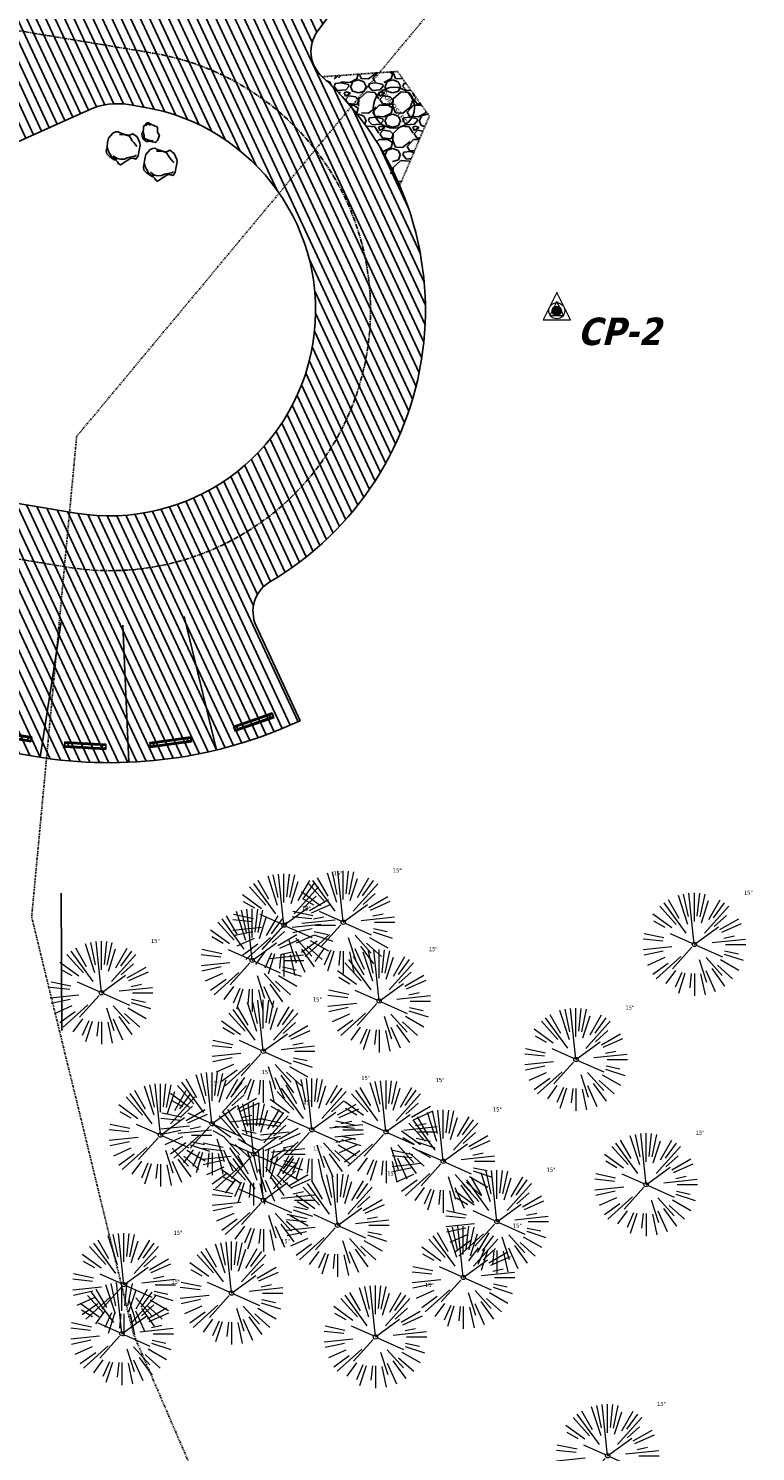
# Model space of a CAD drawing. Header units: feet. Extents: x 1134296 to 1140710, y 647902 to 649877.
# Tile 13 of 57: x 1134869 to 1134975, y 648189 to 648396. Entities that reach past the tile are written whole.
import ezdxf

# ---------------------------------------------------------------- set-up
doc = ezdxf.new("R2010")
doc.units = ezdxf.units.FT
doc.header["$MEASUREMENT"] = 0
for name, pattern in [('CENTER2', [1.125, 0.75, -0.125, 0.125, -0.125]), ('DIVIDE2', [0.625, 0.25, -0.125, 0, -0.125, 0, -0.125]), ('RAD', [0.13, 0.08, -0.05])]:
    doc.linetypes.add(name, pattern=pattern)
for name, color, linetype in [('-BARRIERROCK', 6, 'Continuous'), ('-HARDWARE', 7, 'Continuous'), ('C-PRKG-ASPH', 8, 'Continuous'), ('C-PRKG-STRP', 136, 'Continuous'), ('C-PRKG-WHEL-STOP', 9, 'Continuous'), ('C-ROAD-ASPHALT', 1, 'Continuous'), ('C-ROAD-CNTR', 1, 'CENTER2'), ('C-SWLK-GRVL', 6, 'RAD'), ('C-SWLK-GRVL-PATT', 8, 'Continuous'), ('G-XREF', 7, 'Continuous'), ('L-BARRIERROCK', 6, 'Continuous'), ('V-FLOOD-PLAIN', 2, 'DIVIDE2')]:
    doc.layers.add(name, color=color, linetype=linetype)
doc.layers.add('C-ANNO-TEXT-3', color=7, linetype='Continuous', lineweight=20)
doc.layers.add('V-SITE-VEGE', color=55, linetype='Continuous', lineweight=18)
doc.styles.add('Arial', font='arial.ttf')
doc.styles.add('SEI-Dim & Leader', font='tahoma.ttf')
pattern_1 = [(115, (0, 0), (-1.132884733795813, -0.5282728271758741), [])]

# ---------------------------------------------------------------- blocks, each defined once
blk = doc.blocks.new('*X801')
for p, q in [((69.5, 22.75), (70, 22.75)), ((69.50196081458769, 22.78125), (69.99803918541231, 22.78125)), ((69.50196081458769, 22.71875), (69.99803918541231, 22.71875)), ((69.50793854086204, 22.8125), (69.99206145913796, 22.8125)), ((69.50793854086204, 22.6875), (69.99206145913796, 22.6875)), ((69.51824379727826, 22.84375), (69.98175620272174, 22.84375)), ((69.51824379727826, 22.65625), (69.98175620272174, 22.65625)), ((69.5334936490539, 22.875), (69.9665063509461, 22.875)), ((69.5334936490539, 22.625), (69.9665063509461, 22.625)), ((69.55484381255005, 22.90625), (69.94515618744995, 22.90625)), ((69.55484381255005, 22.59375), (69.94515618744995, 22.59375)), ((69.58464054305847, 22.9375), (69.91535945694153, 22.9375)), ((69.62896927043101, 22.96875), (69.87103072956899, 22.96875)), ((69.58464054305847, 22.5625), (69.91535945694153, 22.5625)), ((69.62896927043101, 22.53125), (69.87103072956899, 22.53125))]:
    blk.add_line(p, q)
blk = doc.blocks.new('V-LEGL-v-gps')
for p, q in [((-1.591615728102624e-12, 0.09968523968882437), (-0.07500000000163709, -0.0503147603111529)), ((0.07499999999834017, -0.0503147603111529), (-1.591615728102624e-12, 0.09968523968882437)), ((-0.07500000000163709, -0.0503147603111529), (0.07499999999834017, -0.0503147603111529))]:
    blk.add_line(p, q)
for radius in [0.04387922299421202, 0.025, 0.01254212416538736]:
    blk.add_circle((-1.591615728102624e-12, -5.684341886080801e-13), radius)
at = {"xscale": 0.1000000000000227, "yscale": 0.1000000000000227, "zscale": 0.1000000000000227}
blk.add_blockref('*X801', (-6.975000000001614, -2.275000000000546), dxfattribs=at)
blk = doc.blocks.new('V-SITE-VEGE-Coniferious Tree 2')
at = {"color": 0, "linetype": 'ByBlock'}
for p, q in [((-0.1460065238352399, 0.2528363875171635), (-0.2500390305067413, 0.4330260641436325)), ((-0.06264093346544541, 0.1926377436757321), (-0.1545378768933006, 0.4755369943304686)), ((-0.0574950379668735, 0.2703678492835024), (-0.1039851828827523, 0.4890788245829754)), ((-0.0003172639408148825, 0.0025937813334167), (-0.05229705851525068, 0.4972664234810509)), ((-3.601054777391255e-05, 0.2219193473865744), (-3.601054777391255e-05, 0.5000060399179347)), ((0.02890183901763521, 0.2753366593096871), (0.05222503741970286, 0.4972664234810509)), ((0.0571938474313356, 0.2692740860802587), (0.1039131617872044, 0.4890788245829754)), ((0.06850648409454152, 0.2109817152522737), (0.1382469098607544, 0.425630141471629)), ((0.139142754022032, 0.2410654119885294), (0.2499670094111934, 0.4330260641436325)), ((-0.2201011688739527, 0.1598873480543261), (-0.4045617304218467, 0.2938993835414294)), ((-0.1756943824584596, 0.1950752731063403), (-0.3346129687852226, 0.3715878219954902)), ((-0.07913071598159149, 0.1088658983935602), (-0.2939353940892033, 0.4045257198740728)), ((0.09777767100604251, 0.108636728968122), (0.3345409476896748, 0.3715878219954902)), ((0.1868724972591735, 0.2572635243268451), (0.2938633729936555, 0.4045257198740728)), ((0.1919663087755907, 0.1728666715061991), (0.3115823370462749, 0.2805763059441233)), ((-0.2844040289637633, 0.1641894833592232), (-0.393144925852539, 0.2269610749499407)), ((-0.0009318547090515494, -0.0006770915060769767), (0.2349564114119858, 0.1707208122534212)), ((0.2487690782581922, 0.143647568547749), (0.4329900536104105, 0.2500030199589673)), ((0.2658942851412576, 0.1183972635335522), (0.4567507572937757, 0.2033670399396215)), ((-0.3060292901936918, 0.03215663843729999), (-0.4973024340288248, 0.05226104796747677)), ((-0.2961437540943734, 0.06292784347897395), (-0.4891148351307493, 0.1039491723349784)), ((-0.01992166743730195, 0.008854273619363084), (-0.2318825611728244, 0.1032199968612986)), ((0.173080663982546, 0.01818771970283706), (0.497230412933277, 0.05226104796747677)), ((0.2872695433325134, 0.06106323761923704), (0.3884790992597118, 0.08257391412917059)), ((0.3024988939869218, 0), (0.4999700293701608, 0)), ((-0.2182782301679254, -0.02292736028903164), (-0.4973024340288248, -0.05226104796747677)), ((-0.302185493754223, -0.0642195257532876), (-0.4891148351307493, -0.1039491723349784)), ((-0.2881436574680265, -0.1282723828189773), (-0.4568227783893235, -0.2033670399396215)), ((-0.1320480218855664, -0.1188660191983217), (-0.3716238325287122, -0.3345769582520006)), ((-0.02300503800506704, -0.02554197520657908), (-0.2137781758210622, -0.2373882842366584)), ((0.01849546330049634, -0.008260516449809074), (0.2719985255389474, -0.1211160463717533)), ((0.1143820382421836, -0.1271057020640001), (0.2718110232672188, -0.301920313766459)), ((0.2891445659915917, -0.09395946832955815), (0.4755009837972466, -0.1545018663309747)), ((0.2936342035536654, -0.06241742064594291), (0.4274066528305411, -0.09084484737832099)), ((-0.254528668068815, -0.1848980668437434), (-0.4045617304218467, -0.2938993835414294)), ((-0.1842986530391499, -0.2536176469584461), (-0.2766747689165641, -0.3807650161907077)), ((-0.1213812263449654, -0.2725449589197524), (-0.1855903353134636, -0.4167758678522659)), ((0.04781873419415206, -0.1473038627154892), (0.1192466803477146, -0.3671294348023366)), ((0.1131111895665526, -0.2541280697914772), (0.2033310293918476, -0.4567867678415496)), ((0.1688618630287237, -0.2324611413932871), (0.2938633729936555, -0.4045257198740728)), ((0.2253521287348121, -0.2029399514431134), (0.3715518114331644, -0.3345769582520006)), ((0.2555295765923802, -0.1475434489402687), (0.4329900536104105, -0.2500030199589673)), ((-0.09098502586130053, -0.2799408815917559), (-0.1545378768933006, -0.4755369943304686)), ((-0.02966136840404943, -0.2817638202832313), (-0.04434904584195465, -0.4216092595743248)), ((-3.601054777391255e-05, -0.2817638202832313), (-3.601054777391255e-05, -0.5000060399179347)), ((0.06104806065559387, -0.2873055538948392), (0.1039131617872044, -0.4890788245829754))]:
    blk.add_line(p, q, dxfattribs=at)
blk.add_circle((-3.601054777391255e-05, 0), 0.02083358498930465)
blk = doc.blocks.new('*U920', base_point=(1135283.029964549, 648555.627))
at = {"layer": 'V-SITE-VEGE', "linetype": 'ByBlock', "insert": (1135290.259417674, 648562.877), "char_height": 0.5999999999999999, "attachment_point": 7, "style": 'SEI-Dim & Leader'}
blk.add_mtext('15"', dxfattribs=at)
blk = doc.blocks.new('*U921', base_point=(1135283.029964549, 648555.627))
blk.add_blockref('*U920', (1135283.029964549, 648555.627))
blk = doc.blocks.new('*U922', base_point=(1135283.029964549, 648555.627))
at = {"xscale": 14.99981880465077, "yscale": 14.99981880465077, "zscale": 14.99981880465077}
blk.add_blockref('V-SITE-VEGE-Coniferious Tree 2', (1135283.029964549, 648555.627), dxfattribs=at)
blk.add_blockref('*U921', (1135283.029964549, 648555.627))
blk = doc.blocks.new('C_XBASE-PACTOLA_02403811')
at = {"layer": 'V-FLOOD-PLAIN', "flags": 128}
blk.add_lwpolyline([(1134906.520776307, 648154.1371743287), (1134884.291874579, 648205.684545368), (1134869.470670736, 648266.484706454), (1134876.026667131, 648336.540384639), (1134931.991497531, 648403.8202146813), (1134980.235505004, 648427.2436063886), (1135018.360916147, 648409.3907559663), (1135088.703310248, 648361.0627811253), (1135089.088064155, 648360.7633367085)], dxfattribs=at)
at = {"layer": 'C-ANNO-TEXT-3', "rotation": 8.537736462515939e-07}
for xscale, yscale, zscale in [(26.66666666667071, 26.66666666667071, 26.66666666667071), (13.33333333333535, 13.33333333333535, 13.33333333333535)]:
    blk.add_blockref('V-LEGL-v-gps', (1134945.998, 648354.868), dxfattribs=dict(at, xscale=xscale, yscale=yscale, zscale=zscale))
at = {"layer": 'V-SITE-VEGE'}
for p in [(1134914.879540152, 648265.708), (1134906.24313859, 648265.2784015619), (1134966.047977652, 648262.4701562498), (1134901.625540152, 648260.15), (1134879.638540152, 648255.423), (1134920.114540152, 648254.219), (1134903.228540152, 648246.891), (1134948.781977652, 648245.6881562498), (1134888.242540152, 648234.661), (1134895.753778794, 648236.3163863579), (1134910.290540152, 648235.443), (1134921.112540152, 648235.133), (1134901.821591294, 648231.907948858), (1134929.459540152, 648230.846), (1134959.020977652, 648227.4381562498), (1134903.251540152, 648225.18), (1134937.282540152, 648222.051), (1134914.062540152, 648221.517), (1134932.379540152, 648213.907), (1134882.920540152, 648212.853), (1134898.595540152, 648211.636), (1134882.617540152, 648205.711), (1134919.570157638, 648205.2414918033), (1134953.398758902, 648187.90909375)]:
    blk.add_blockref('*U922', p, dxfattribs=at)
at = {"layer": 'C-ANNO-TEXT-3', "insert": (1134948.998, 648353.868), "char_height": 4, "attachment_point": 1, "style": 'SEI-Dim & Leader'}
blk.add_mtext('{\\fTahoma|b1|i1|c0|p34;CP-2}', dxfattribs=at)
blk = doc.blocks.new("5'_BarrierRock")
at = {"layer": 'L-BARRIERROCK', "flags": 128}
for points in [[(3.796977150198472, 25.21031587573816), (-3.971151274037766, 23.41838866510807), (-10.84293678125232, 21.02912666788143), (-17.7147222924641, 19.53586684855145), (-22.19627771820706, 16.54930863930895), (-24.28770915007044, 10.27760197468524), (-26.0803419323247, 0.1233349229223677), (-25.48279766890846, -2.863184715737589), (-26.97668484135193, -7.044335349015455), (-29.06806322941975, -9.732226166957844), (-29.36686187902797, -13.31608058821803), (-11.14168239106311, -24.66494006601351), (-9.05030400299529, -29.74205430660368), (-9.05030400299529, -31.53398151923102), (-8.751505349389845, -33.62457612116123), (-1.87971984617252, -34.52053972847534), (7.680988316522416, -31.83264891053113), (16.04666099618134, -30.04072169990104), (19.63192655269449, -27.3528308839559), (27.10125632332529, -18.69186222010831), (28.89388910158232, -9.433597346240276), (24.11353502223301, -5.551075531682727), (22.02210359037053, 1.616633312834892), (21.42455933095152, 6.096412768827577), (20.82701507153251, 11.17356558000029), (21.12581372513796, 15.05604882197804), (19.03438229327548, 18.63990324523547), (15.15031808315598, 22.22375766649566), (3.796977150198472, 25.21031587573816)], [(-24.28770915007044, -3.759148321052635), (-24.28770915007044, 1.317965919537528), (-22.19627771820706, 8.187007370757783), (-18.61101215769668, 13.26412161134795), (-14.42820234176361, 18.04260703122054), (-11.44048104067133, 19.83453424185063)], [(-20.40364493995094, 4.603152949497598), (-21.8975321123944, -2.56455589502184), (-21.29998785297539, -6.447039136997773), (-20.40364493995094, -9.433597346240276), (-17.11717803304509, -15.70534258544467), (-12.93431516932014, -18.99052961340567), (-6.958872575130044, -26.75553466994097), (-5.46498540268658, -29.44342548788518), (-3.373607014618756, -30.63801791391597), (-1.87971984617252, -30.63801791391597)], [(17.54049512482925, 10.8748981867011), (21.62729471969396, 1.526720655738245), (22.61964785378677, -6.148371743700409), (17.24174951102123, -14.21204419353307), (15.44911673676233, -18.39319482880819), (13.35768530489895, -22.87301285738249), (12.1625967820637, -25.56090367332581)]]:
    blk.add_lwpolyline(points, dxfattribs=at)
blk = doc.blocks.new("3'_BarrierRock")
at = {"layer": '-BARRIERROCK', "flags": 128}
for points in [[(7.788745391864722, -10.83599130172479), (15.37584164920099, -7.013299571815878), (15.29339322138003, 5.772875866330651), (15.53940092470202, 11.48821756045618), (12.61293536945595, 13.25443124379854), (9.559602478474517, 14.020650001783), (7.896299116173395, 15.17149251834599), (5.0074623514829, 15.27774238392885), (1.184128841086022, 13.5566322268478), (-1.773717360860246, 12.30032189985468), (-4.668762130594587, 12.49504304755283), (-6.532605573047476, 12.75826500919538), (-9.693894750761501, 10.83101043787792), (-13.81968260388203, 6.597990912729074), (-15.03526147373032, 2.502188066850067), (-15.26967657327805, -0.6090469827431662), (-14.52306864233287, -2.735788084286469), (-13.24140319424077, -4.423817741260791), (-11.73157866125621, -10.28614114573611), (-10.431383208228, -14.56568854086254), (-7.82677889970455, -16.37545728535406), (-5.721542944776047, -17.40100748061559), (3.706213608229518, -16.32156577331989), (7.788745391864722, -10.83599130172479)], [(-9.711106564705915, -10.39331387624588), (-10.5300777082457, -7.445199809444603), (-11.71742566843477, -0.8881917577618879), (-11.78460385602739, 1.381934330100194), (-12.21957472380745, 2.822567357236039), (-12.05729048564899, 4.284038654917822), (-10.69748708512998, 6.20744678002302), (-9.49682440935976, 7.089662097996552), (-8.10341169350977, 7.878026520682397), (-6.436167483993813, 9.303217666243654), (-4.026830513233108, 11.00878191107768), (-1.773717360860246, 12.30032189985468)], [(8.960381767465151, 12.60775377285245), (12.36066444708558, 11.15115335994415), (13.19341137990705, 9.417106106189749), (13.26279921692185, 7.683076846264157), (13.26279921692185, 5.810297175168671)]]:
    blk.add_lwpolyline(points, dxfattribs=at)
blk = doc.blocks.new('Wheel_Stop')
for points in [[(-36, 6.75), (36, 6.75)], [(-36, -2.25), (-36, 6.75)], [(-35.625, 4.5), (-36, 6.75)], [(-35.625, 0), (-36, -2.25)], [(-35.955, 6.48), (35.955, 6.48)], [(-35.625, 4.5), (-35.625, 0)], [(-35.625, 4.5), (35.625, 4.5)], [(-35.625, 0), (35.625, 0)], [(35.625, 4.5), (36, 6.75)], [(35.625, 4.5), (35.625, 0)], [(35.625, 0), (36, -2.25)], [(36, -2.25), (36, 6.75)], [(-36, -2.25), (36, -2.25)], [(-35.955, -1.98), (35.955, -1.98)]]:
    blk.add_lwpolyline(points)
for centre in [(-30, 2.25), (30, 2.25)]:
    blk.add_circle(centre, 0.5)
blk = doc.blocks.new('C_PBASE-PACTOLA_02403811')
at = {"layer": '-HARDWARE'}
blk.add_circle((1134922.255712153, 648384.4818935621), 2.999999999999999, dxfattribs=at)
at = {"layer": 'C-PRKG-STRP'}
for points in [[(1134873.790605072, 648309.5163377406), (1134870.720015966, 648289.7534563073)], [(1134882.776417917, 648309.011196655), (1134883.61270396, 648289.0286886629)], [(1134891.68860123, 648310.2653850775), (1134896.399749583, 648290.8281763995)], [(1134873.771296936, 648269.9266031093), (1134873.864229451, 648249.9268190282)]]:
    blk.add_lwpolyline(points, dxfattribs=at)
at = {"layer": 'C-ROAD-ASPHALT'}
for points in [[(1134908.591667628, 648295.0830355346), (1134902.184156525, 648308.9168658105, -0.3857361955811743), (1134904.185026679, 648315.3273695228, 0.505251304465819), (1134911.81168753, 648388.9938571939, -0.385736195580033), (1134911.166532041, 648395.6783028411), (1134920.272188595, 648407.9060613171, 0.1193298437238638), (1134891.694190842, 648420.0744804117), (1134806.6862802, 648434.2302502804), (1134804.222364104, 648419.4339967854, -0.4142135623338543), (1134798.46897424, 648415.3232176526, -0.09206076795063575), (1134788.173461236, 648419.0651973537, 0.0920607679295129), (1134777.877948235, 648422.8071770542), (1134747.786053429, 648427.818168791, -0.457206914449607), (1134724.139640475, 648466.5491939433, -0.1597602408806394), (1134766.878830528, 648525.6151487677), (1134870.936117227, 648601.0988607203, 0.1112368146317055), (1134916.811965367, 648653.2299950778), (1134952.321656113, 648718.215074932, 0.01915469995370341)], [(1134810.834437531, 648305.0767664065, 0.1010420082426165), (1134835.487137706, 648295.6165872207), (1134870.01172919, 648289.867449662, 0.1508198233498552), (1134908.591667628, 648295.0830355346, 0.1508198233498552)]]:
    blk.add_lwpolyline(points, format="xyb", dxfattribs=at)
blk.add_lwpolyline([(1134877.833026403, 648384.1843336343), (1134864.155064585, 648378.0269510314), (1134839.494642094, 648382.1334778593), (1134832.477103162, 648391.9551287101, 0.198912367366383), (1134829.23014754, 648393.9804534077, 0.5329225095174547), (1134812.136808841, 648375.870592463), (1134817.069523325, 648354.0928876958, 0.3046973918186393), (1134841.400536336, 648331.127595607), (1134875.925127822, 648325.3784580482, 1), (1134885.78079221, 648384.5634720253), (1134883.580558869, 648384.9298614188, 0.1480687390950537)], format="xyb", close=True, dxfattribs=at)
at = {"layer": 'C-ROAD-CNTR', "flags": 128}
blk.add_lwpolyline([(1134737.419501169, 648417.3791961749), (1134887.094880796, 648392.454807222, -1), (1134874.611039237, 648317.4871228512), (1134840.086447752, 648323.2362604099, -0.3046973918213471), (1134809.267164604, 648352.3256303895), (1134799.634421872, 648394.8537410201)], format="xyb", dxfattribs=at)
at = {"layer": 'C-SWLK-GRVL'}
blk.add_lwpolyline([(1134923.113853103, 648373.1373327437), (1134927.427616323, 648383.2561986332), (1134922.78422128, 648389.770711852), (1134911.811687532, 648388.9938571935)], dxfattribs=at)
at = {"layer": 'C-PRKG-WHEL-STOP'}
for p, xscale, yscale, zscale, rotation in [((1134901.879234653, 648294.7220569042), 0.08333333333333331, 0.08333333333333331, 0.08333333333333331, 19.23848347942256), ((1134866.42538269, 648292.6822809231), 0.08333333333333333, 0.08333333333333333, 0.08333333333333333, 350.5456885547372), ((1134889.745504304, 648291.7811097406), 0.08333333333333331, 0.08333333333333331, 0.08333333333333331, 8.01048231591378), ((1134877.271369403, 648291.2590559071), 0.08333333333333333, 0.08333333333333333, 0.08333333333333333, 356.7824811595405)]:
    blk.add_blockref('Wheel_Stop', p, dxfattribs=dict(at, xscale=xscale, yscale=yscale, zscale=zscale, rotation=rotation))
at = {"layer": 'L-BARRIERROCK', "xscale": 0.0833333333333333, "yscale": 0.0833333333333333, "zscale": 0.0833333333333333, "rotation": 64.47705695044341}
for name, p in [("5'_BarrierRock", (1134882.448377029, 648378.8443783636)), ("3'_BarrierRock", (1134886.725478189, 648380.7321544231)), ("5'_BarrierRock", (1134887.860591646, 648376.4425023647))]:
    blk.add_blockref(name, p, dxfattribs=at)
at = {"layer": '-HARDWARE', "insert": (1134920.958921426, 648387.0988636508), "char_height": 0.7499999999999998, "attachment_point": 1, "rotation": 305.4803968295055, "style": 'Arial'}
blk.add_mtext_dynamic_manual_height_columns('DUMPSTER', width=6.52807008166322, gutter_width=0.9999999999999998, heights=[0], dxfattribs=at)
blk = doc.blocks.new('C_PHTCH-PACTOLA_02403811')
at = {"layer": 'C-PRKG-ASPH'}
h = blk.add_hatch(dxfattribs=at)
h.set_pattern_fill('ANSI31', color=256, scale=10, angle=70)
h.set_pattern_definition(pattern_1)
edge = h.paths.add_edge_path(flags=16)
edge.add_arc((1135093.567290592, 648760.3570235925), 541.9999999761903, 143.5703577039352, 153.2664360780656, ccw=False)
edge.add_arc((1135093.567290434, 648760.3570237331), 541.9999997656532, 133.8742793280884, 143.5703577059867, ccw=False)
edge.add_line((1134717.918854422, 649151.0643979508), (1134791.743864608, 649222.0439889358))
edge.add_arc((1134924.814897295, 649083.6384245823), 191.9999999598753, 124.33581191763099, 133.8742793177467, ccw=False)
edge.add_line((1134816.518779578, 649242.1816391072), (1134837.543218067, 649256.5428028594))
edge.add_arc((1134886.614896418, 649184.7029087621), 87.00000000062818, 64.86660358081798, 124.33581191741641, ccw=False)
edge.add_line((1134923.566161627, 649263.4658695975), (1134945.862647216, 649253.0055803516))
edge.add_arc((1134736.896871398, 648807.5874571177), 491.9999999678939, 56.45911934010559, 64.86660355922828, ccw=False)
edge.add_line((1135008.742528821, 649217.6654234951), (1135070.901654, 649176.4593855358))
edge.add_arc((1135036.644680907, 649124.7828938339), 62.00000000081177, -10.868034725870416, 56.45911933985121, ccw=False)
edge.add_line((1135097.532652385, 649113.0929439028), (1135091.831089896, 649083.3959326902))
edge.add_arc((1135001.481196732, 649100.7423100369), 92.00000001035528, 337.8486329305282, 349.13196525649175, ccw=False)
edge.add_line((1135086.690765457, 649066.0532714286), (1135029.43531187, 648925.4119419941))
edge.add_arc((1134573.749357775, 649110.9228871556), 491.9999995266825, 335.73595333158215, 337.84863296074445, ccw=False)
edge.add_line((1135022.286728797, 648908.7392420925), (1134970.105907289, 648792.9779079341))
edge.add_line((1134970.105907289, 648792.9779079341), (1134955.070696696, 648759.622817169))
edge.add_arc((1134506.533324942, 648961.8064625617), 492.0000003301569, 331.3465562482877, 335.7359533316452, ccw=False)
edge.add_line((1134938.281078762, 648725.8872446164), (1134902.771388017, 648660.9021647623))
edge.add_arc((1134778.161263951, 648728.9926705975), 142.0000000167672, 305.95733191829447, 331.34655630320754, ccw=False)
edge.add_line((1134861.541195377, 648614.0501326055), (1134757.483908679, 648538.5664206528))
edge.add_arc((1134835.579196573, 648430.9089730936), 133.0000000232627, 125.9573319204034, 166.4171722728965)
edge.add_arc((1134672.277915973, 648470.363906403), 35.00000000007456, 244.10855969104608, 346.41717227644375, ccw=False)
edge.add_arc((1134691.461854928, 648509.9128519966), 78.95614352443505, 214.9055155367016, 244.1168481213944, ccw=False)
edge.add_line((1134626.710174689, 648464.732186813), (1134623.062749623, 648469.9579645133))
edge.add_arc((1134821.506139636, 648608.4650796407), 241.9999999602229, 191.1167612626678, 214.9138039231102, ccw=False)
edge.add_line((1134584.046954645, 648561.8052956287), (1134566.403948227, 648651.5934078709))
edge.add_arc((1135049.172208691, 648746.4554480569), 491.9999999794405, 187.9519260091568, 191.1167612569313, ccw=False)
edge.add_line((1134561.903038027, 648678.391101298), (1134552.825444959, 648743.3771249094))
edge.add_arc((1134842.017716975, 648783.7730382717), 292.0000000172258, 166.3961174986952, 187.9519260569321, ccw=False)
edge.add_line((1134558.209758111, 648852.4537669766), (1134566.77306571, 648887.8397463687))
edge.add_arc((1135093.567290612, 648760.357023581), 542.0000000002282, 158.0478401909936, 166.396117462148, ccw=False)
edge.add_arc((1135093.567290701, 648760.357023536), 542.0000000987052, 153.2664360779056, 158.0478401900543, ccw=False)
edge = h.paths.add_edge_path()
edge.add_line((1134664.934415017, 648091.0186503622), (1134641.753924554, 648097.236757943))
edge.add_arc((1135131.441785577, 647965.8792352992), 506.9999999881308, 154.1154939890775, 164.9840567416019, ccw=False)
edge.add_arc((1135131.44177555, 647965.8792402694), 506.9999887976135, 153.4314984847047, 154.115493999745, ccw=False)
edge.add_arc((1134241.513528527, 648410.9103548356), 488.0000000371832, 333.4314984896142, 338.6383717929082)
edge.add_line((1134695.987914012, 648233.1548120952), (1134704.112198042, 648253.9264793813))
edge.add_arc((1134529.027803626, 648322.4060737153), 188.0000000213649, 338.6383717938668, 377.1954705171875)
edge.add_arc((1134651.306425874, 648360.2470375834), 60.00000000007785, 17.1954705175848, 74.97265706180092)
edge.add_line((1134666.863224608, 648418.1951696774), (1134661.500576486, 648419.8056636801))
edge.add_arc((1134691.489318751, 648509.9450223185), 94.99699278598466, 223.9418846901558, 251.5980721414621, ccw=False)
edge.add_arc((1134691.535842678, 648509.9839590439), 95.05751145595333, 214.9165962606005, 223.9393241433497, ccw=False)
edge.add_line((1134613.590003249, 648455.5746160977), (1134609.942525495, 648460.8004692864))
edge.add_arc((1134821.506139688, 648608.4650796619), 258.0000000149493, 191.1167612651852, 214.9138039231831, ccw=False)
edge.add_line((1134568.347173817, 648558.7203512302), (1134550.704167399, 648648.5084634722))
edge.add_arc((1135049.172208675, 648746.4554480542), 507.9999999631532, 187.9519260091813, 191.1167612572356, ccw=False)
edge.add_line((1134546.056886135, 648676.177626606), (1134536.979293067, 648741.163650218))
edge.add_arc((1134842.01771694, 648783.7730382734), 307.9999999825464, 166.3961174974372, 187.9519260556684, ccw=False)
edge.add_line((1134542.658637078, 648856.2170945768), (1134551.221944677, 648891.6030739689))
edge.add_arc((1135093.567290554, 648760.3570237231), 557.9999999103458, 163.9213237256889, 166.3961174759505, ccw=False)
edge.add_arc((1134538.177323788, 648920.4382053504), 19.99999999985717, 343.9213237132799, 402.7699397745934)
edge.add_line((1134552.859048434, 648934.0193305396), (1134533.446357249, 648955.005204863))
edge.add_arc((1135093.567290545, 648760.3570234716), 592.9783928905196, 146.0187423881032, 160.8370986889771, ccw=False)
edge.add_line((1134601.857481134, 649091.7855040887), (1134616.582948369, 649064.0343807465))
edge.add_arc((1134620.999668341, 649066.3780071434), 5.000000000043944, 207.9515834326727, 327.0740857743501)
edge.add_arc((1135093.567290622, 648760.3570235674), 558.0000000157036, 133.8742793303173, 147.0740857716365, ccw=False)
edge.add_line((1134706.829601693, 649162.5981949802), (1134780.654611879, 649233.5777859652))
edge.add_arc((1134924.814897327, 649083.6384245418), 208.0000000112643, 124.3358119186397, 133.8742793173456, ccw=False)
edge.add_line((1134807.494103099, 649255.3935736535), (1134828.518541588, 649269.7547374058))
edge.add_arc((1134886.614896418, 649184.7029087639), 102.9999999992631, 64.86660357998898, 124.33581191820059, ccw=False)
edge.add_line((1134930.361796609, 649277.9510118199), (1134952.658282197, 649267.4907225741))
edge.add_arc((1134736.896871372, 648807.5874570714), 508.0000000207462, 56.4591193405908, 64.86660355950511, ccw=False)
edge.add_line((1135017.583038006, 649231.0012923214), (1135079.742163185, 649189.7952543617))
edge.add_arc((1135036.644680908, 649124.782893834), 77.99999999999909, -10.868034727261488, 56.45911934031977, ccw=False)
edge.add_line((1135113.245677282, 649110.0761826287), (1135107.544114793, 649080.3791714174))
edge.add_arc((1135001.481196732, 649100.7423100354), 108.0000000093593, 337.84863293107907, 349.131965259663, ccw=False)
edge.add_line((1135101.509820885, 649060.0203951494), (1135044.254367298, 648919.3790657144))
edge.add_arc((1134573.749357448, 649110.9228872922), 507.9999998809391, 335.7359533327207, 337.84863295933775, ccw=False)
edge.add_line((1135036.873309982, 648902.1641641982), (1134969.657277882, 648753.0477392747))
edge.add_arc((1134506.53332524, 648961.8064624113), 507.9999999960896, 331.346556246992, 335.73595333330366, ccw=False)
edge.add_line((1134952.321656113, 648718.215074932), (1134916.811965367, 648653.2299950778))
edge.add_arc((1134778.161263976, 648728.9926705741), 157.9999999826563, 305.9573319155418, 331.3465563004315, ccw=False)
edge.add_line((1134870.936117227, 648601.0988607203), (1134766.878830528, 648525.6151487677))
edge.add_arc((1134835.579196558, 648430.9089731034), 117.0000000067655, 125.9573319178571, 162.264860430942)
edge.add_arc((1134752.713885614, 648457.4106757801), 29.99999999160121, 162.264860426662, 196.8024120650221)
edge.add_arc((1134835.579196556, 648430.9089731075), 113.0000000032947, 170.9217318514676, 197.5476736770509)
edge.add_line((1134727.837491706, 648396.8395581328), (1134731.162683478, 648386.3239143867))
edge.add_arc((1134529.027802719, 648322.4060734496), 212.0000009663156, 11.340079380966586, 17.54767372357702, ccw=False)
edge.add_arc((1134529.055568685, 648322.403813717), 211.9732215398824, -20.64909134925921, 11.342153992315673, ccw=False)
edge.add_arc((1134759.869013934, 648235.3149369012), 34.72371615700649, 159.1871917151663, 239.4135572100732)
edge.add_line((1134742.200276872, 648205.422593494), (1134709.513, 648185.696))
edge.add_line((1134709.513, 648185.696), (1134698.996135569, 648181.0065459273))
edge.add_arc((1135131.441785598, 647965.8792352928), 483.0000000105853, 153.5511843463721, 164.9840567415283)
h = blk.add_hatch(dxfattribs=at)
h.set_pattern_fill('ANSI31', color=256, scale=10, angle=70)
h.set_pattern_definition(pattern_1)
edge = h.paths.add_edge_path(flags=16)
edge.add_line((1134864.155064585, 648378.0269510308), (1134839.494642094, 648382.1334778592))
edge.add_line((1134839.494642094, 648382.1334778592), (1134832.477103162, 648391.9551287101))
edge.add_arc((1134828.408842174, 648389.0483689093), 5.000000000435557, 35.54568859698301, 80.54568858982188)
edge.add_arc((1134826.766231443, 648379.1841999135), 14.99999999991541, 80.5456885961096, 192.7623206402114)
edge.add_line((1134812.136808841, 648375.870592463), (1134817.069523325, 648354.0928876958))
edge.add_arc((1134846.328368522, 648360.7201025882), 29.9999999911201, 192.762320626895, 260.5456886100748)
edge.add_line((1134841.400536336, 648331.127595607), (1134875.925127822, 648325.3784580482))
edge.add_arc((1134880.852960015, 648354.9709650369), 29.99999999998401, 260.5456885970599, 440.5456885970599)
edge.add_line((1134885.780792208, 648384.5634720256), (1134883.580558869, 648384.9298614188))
edge.add_arc((1134881.937948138, 648375.0656924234), 9.99999999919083, 80.54568859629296, 114.2357561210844)
edge.add_line((1134877.833026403, 648384.1843336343), (1134864.155064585, 648378.0269510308))
edge = h.paths.add_edge_path()
edge.add_arc((1134752.713885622, 648457.4106757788), 29.99999999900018, 196.802412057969, 260.5456885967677)
edge.add_line((1134747.786053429, 648427.818168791), (1134777.877948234, 648422.8071770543))
edge.add_arc((1134772.950116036, 648393.2146700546), 30.00000001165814, 59.50621881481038, 80.54568859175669, ccw=False)
edge.add_arc((1134803.396806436, 648444.9157246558), 30.00000001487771, 239.506218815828, 260.5456885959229)
edge.add_arc((1134799.290279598, 648420.255302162), 5.000000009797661, 260.5456887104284, 350.5456884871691)
edge.add_line((1134804.222364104, 648419.4339967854), (1134806.6862802, 648434.2302502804))
edge.add_line((1134806.6862802, 648434.2302502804), (1134887.591071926, 648420.7577439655))
edge.add_arc((1134879.915090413, 648353.2591729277), 67.9336277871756, 53.55388045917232, 83.5121585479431, ccw=False)
edge.add_line((1134920.272188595, 648407.9060613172), (1134911.166532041, 648395.6783028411))
edge.add_arc((1134915.176766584, 648392.6919976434), 4.999999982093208, 143.3260149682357, 227.699744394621)
edge.add_arc((1134880.852960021, 648354.97096504), 45.99999999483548, 23.261049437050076, 47.69974420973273, ccw=False)
edge.add_arc((1134880.852960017, 648354.9709650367), 45.99999999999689, -59.52124497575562, 23.261049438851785, ccw=False)
edge.add_arc((1134906.721120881, 648311.018283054), 4.999999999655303, 120.4787550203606, 204.852484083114)
edge.add_line((1134902.184156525, 648308.9168658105), (1134908.591667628, 648295.083035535))
edge.add_arc((1134880.852960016, 648354.9709650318), 65.99999999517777, 260.54568859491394, 294.8524840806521, ccw=False)
edge.add_line((1134870.01172919, 648289.867449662), (1134835.487137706, 648295.6165872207))
edge.add_arc((1134846.328368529, 648360.7201025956), 65.99999999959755, 237.4668942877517, 260.54568859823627, ccw=False)
edge.add_line((1134810.834437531, 648305.0767664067), (1134819.03336879, 648317.9301155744))
edge.add_arc((1134814.817964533, 648320.6190497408), 5.000000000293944, 327.4668942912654, 411.8406233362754)
edge.add_arc((1134846.328368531, 648360.7201025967), 46.00000000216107, 192.7623206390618, 231.8406233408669, ccw=False)
edge.add_line((1134801.464805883, 648350.558373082), (1134795.562167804, 648376.6182453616))
edge.add_arc((1134766.3033226, 648369.9910304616), 29.99999999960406, 12.76232063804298, 80.54568860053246)
edge.add_arc((1134766.303322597, 648369.991030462), 29.99999999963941, 80.54568859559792, 191.3400793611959)
edge.add_arc((1134529.027802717, 648322.4060734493), 212.000000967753, 11.34007938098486, 17.54767372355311)
edge.add_line((1134731.162683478, 648386.3239143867), (1134727.837491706, 648396.8395581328))
edge.add_arc((1134835.57919655, 648430.908973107), 112.9999999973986, 170.9217318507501, 197.5476736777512, ccw=False)
at = {"layer": 'C-SWLK-GRVL-PATT'}
h = blk.add_hatch(dxfattribs=at)
h.set_pattern_fill('GRAVEL', color=256, scale=5)
h.set_pattern_definition([(228.012787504, (380.6654026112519, -492.4398810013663), (-40.00000000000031, -45.00000000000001), [0.67268, -66.5954402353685]), (184.969740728, (380.2154026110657, -492.9398810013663), (59.99999999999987, 5.000000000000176), [1.15434, -114.27962380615]), (132.510447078, (379.0654026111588, -493.039881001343), (50.00000000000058, -54.99999999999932), [0.8139400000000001, -80.5801629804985]), (267.273689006, (377.1154026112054, -494.289881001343), (5.000000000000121, 100.0000000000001), [1.051189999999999, -104.0677902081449]), (292.833654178, (377.0654026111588, -495.3398810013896), (-24.99999999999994, 60.00000000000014), [1.030774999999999, -102.0468656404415]), (357.273689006, (377.4654026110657, -496.289881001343), (-100.0000000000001, 5.000000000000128), [1.051189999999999, -104.0677902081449]), (37.6942404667, (378.5154026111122, -496.3398810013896), (-64.99999999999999, -49.99999999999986), [1.390145, -137.62424274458]), (72.2553283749, (379.6154026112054, -495.4898810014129), (35.00000000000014, 110), [1.312439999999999, -129.9316074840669]), (121.429565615, (380.0154026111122, -494.2398810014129), (-40.0000000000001, 64.99999999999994), [1.05475, -104.420365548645]), (175.236358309, (379.4654026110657, -493.3398810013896), (54.99999999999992, -5.00000000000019), [1.20416, -59.0038128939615]), (222.397437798, (378.2654026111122, -493.2398810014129), (-59.99999999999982, -54.99999999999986), [1.55724, -154.1668750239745]), (138.814074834, (382.0654026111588, -494.3398810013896), (-35.00000000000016, 30), [0.5315049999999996, -52.61922406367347]), (171.46923439, (381.6654026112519, -493.9898810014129), (64.99999999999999, -9.999999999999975), [1.011185, -100.107557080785]), (225, (380.6654026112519, -493.8398810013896), (-5.551115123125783e-16, -4.999999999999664), [0.707105, -6.3639628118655]), (203.198590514, (380.3154026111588, -493.2398810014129), (24.99999999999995, 9.999999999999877), [0.38079, -37.6980755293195]), (291.801409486, (379.9654026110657, -493.3898810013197), (-4.99999999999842, 15.00000000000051), [0.538515, -26.3873090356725]), (30.96375653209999, (380.1654026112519, -493.8898810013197), (15.00000000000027, 9.999999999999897), [0.874645, -28.2801144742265]), (161.565051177, (380.9154026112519, -493.4398810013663), (10.00000000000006, -4.999999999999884), [0.6324549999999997, -15.17893330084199]), (16.389540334, (377.0654026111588, -493.3898810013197), (49.99999999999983, 15.00000000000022), [0.886, -87.714225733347]), (70.3461759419, (377.9154026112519, -493.1398810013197), (-20.0000000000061, -55.00000000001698), [0.7433049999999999, -73.58703873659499]), (293.198590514, (380.9154026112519, -492.4398810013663), (-9.999999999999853, 24.99999999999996), [0.761575, -37.3172905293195]), (343.610459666, (381.2154026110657, -493.1398810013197), (-49.99999999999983, 15.00000000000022), [0.8859999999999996, -87.71422573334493]), (339.44395478, (377.0654026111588, -496.4898810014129), (-25.00000000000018, 10.00000000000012), [0.8543999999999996, -41.86561872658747]), (294.775140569, (377.8654026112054, -496.789881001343), (-25.00000000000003, 55.00000000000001), [0.71589, -70.87321531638]), (66.8014094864, (380.9654026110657, -497.4398810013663), (9.999999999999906, 24.99999999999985), [0.761575, -37.3172905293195]), (17.3540246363, (381.2654026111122, -496.7398810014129), (-64.99999999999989, -19.99999999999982), [0.838155, -82.97711807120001]), (69.44395478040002, (378.5154026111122, -497.4398810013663), (-10.00000000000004, -24.99999999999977), [0.4271999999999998, -42.29281872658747]), (101.309932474, (380.6654026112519, -497.4398810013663), (-4.999999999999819, 20.00000000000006), [0.25495, -25.240147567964]), (165.963756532, (380.6154026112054, -497.1898810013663), (14.99999999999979, -5.000000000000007), [1.030775, -19.5847531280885]), (186.009005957, (379.6154026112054, -496.9398810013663), (50.00000000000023, 4.999999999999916), [0.9552499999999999, -94.56961587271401]), (303.690067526, (380.1654026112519, -494.3398810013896), (-4.999999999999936, 9.999999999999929), [0.7211099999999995, -17.30664637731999]), (353.157226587, (380.5654026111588, -494.9398810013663), (85.00000000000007, -10.00000000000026), [1.25897, -124.6378131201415]), (60.9453959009, (381.8154026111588, -495.0898810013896), (-19.99999999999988, -34.99999999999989), [0.51478, -50.963370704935]), (90, (382.0654026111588, -494.6398810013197), (-4.999999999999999, 5), [0.3, -4.699999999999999]), (120.256437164, (379.5154026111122, -496.789881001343), (20.00000000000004, -35.00000000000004), [0.69462, -68.76759994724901]), (48.01278750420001, (379.1654026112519, -496.1898810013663), (40, 44.99999999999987), [1.34536, -65.92276023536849]), (0, (380.0654026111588, -495.1898810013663), (5, 5), [1.3, -3.7]), (325.3048464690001, (381.3654026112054, -495.1898810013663), (50.0000000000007, -34.99999999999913), [0.7905699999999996, -78.26637150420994]), (254.054604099, (382.0154026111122, -495.6398810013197), (-5.000000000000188, -20.00000000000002), [0.72801, -35.6725394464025]), (207.645975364, (381.8154026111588, -496.3398810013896), (-94.99999999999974, -50.00000000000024), [1.185325, -117.347370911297]), (175.42607874, (380.7654026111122, -496.8898810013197), (-64.99999999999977, 5.000000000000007), [1.253995, -124.1453670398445])])
edge = h.paths.add_edge_path()
edge.add_arc((1134880.852960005, 648354.9709650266), 46.00000001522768, 23.26104944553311, 47.69974420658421)
edge.add_line((1134911.81168753, 648388.993857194), (1134922.770972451, 648389.7892994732))
edge.add_line((1134922.770972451, 648389.7892994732), (1134927.427616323, 648383.2561986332))
edge.add_line((1134927.427616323, 648383.2561986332), (1134923.113853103, 648373.1373327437))

msp = doc.modelspace()

# ---------------------------------------------------------------- block references
at = {"layer": 'G-XREF'}
for name in ['C_PBASE-PACTOLA_02403811', 'C_XBASE-PACTOLA_02403811', 'C_PHTCH-PACTOLA_02403811']:
    msp.add_blockref(name, (0, 0), dxfattribs=at)

doc.saveas('drawing.dxf')
